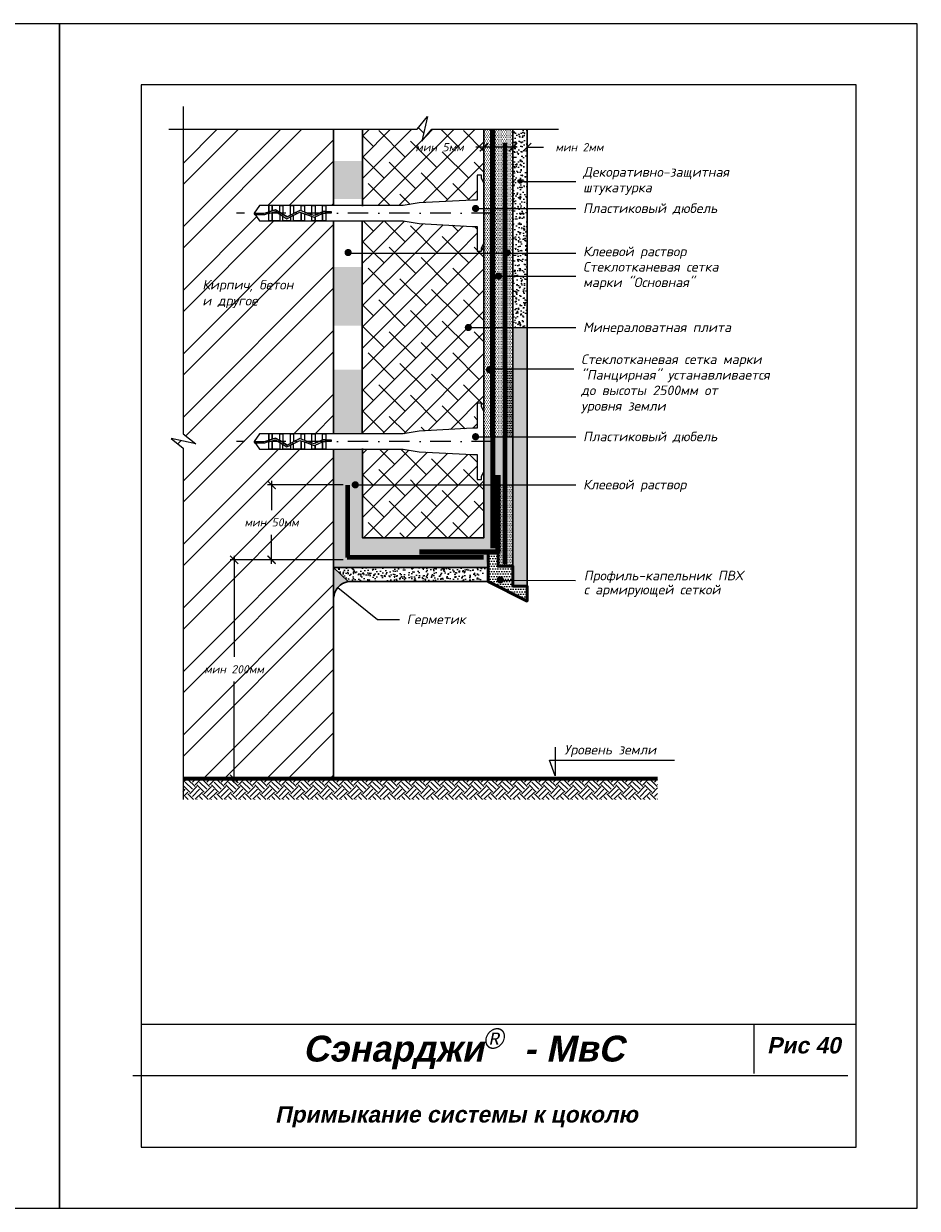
# Model space of a CAD drawing. Header units: inches. Extents: x 47 to 4151, y -1120 to 1902.
# Tile 75 of 93: x 1932 to 2151, y 610 to 900. Entities that reach past the tile are written whole.
import ezdxf

# ---------------------------------------------------------------- set-up
doc = ezdxf.new("R2010")
doc.units = ezdxf.units.IN
doc.header["$LTSCALE"] = 10
doc.header["$MEASUREMENT"] = 0
for name, pattern in [('DASHDOT', [1, 0.5, -0.25, 0, -0.25]), ('HIDDEN', [0.375, 0.25, -0.125]), ('HIDDENX2', [0.75, 0.5, -0.25])]:
    doc.linetypes.add(name, pattern=pattern)
for name, color, linetype, lineweight in [('dim', 160, 'Continuous', 15), ('Layer1', 108, 'Continuous', 30), ('ROOF', 180, 'Continuous', 30)]:
    doc.layers.add(name, color=color, linetype=linetype, lineweight=lineweight)
for name, color, linetype in [('DUBEL', 142, 'Continuous'), ('hatch', 240, 'Continuous'), ('ndp', 242, 'Continuous'), ('ramka', 248, 'Continuous')]:
    doc.layers.add(name, color=color, linetype=linetype)
doc.layers.add('list', color=5, linetype='Continuous', plot=False)
doc.styles.add('ndp', font='ARIALBD.TTF', dxfattribs={"oblique": 12})
doc.styles.add('style2', font='romans.shx', dxfattribs={"oblique": 12})
doc.dimstyles.new('1', dxfattribs={"dimtxt": 2, "dimasz": 2, "dimexe": 1, "dimexo": 0.7, "dimgap": 2, "dimtad": 0, "dimtih": 1, "dimtoh": 1, "dimdec": 4, "dimzin": 0, "dimdsep": 46, "dimtxsty": 'style2', "dimblk": 'ARCHTICK', "dimcen": 1.5, "dimdle": 1, "dimadec": 0, "dimazin": 0, "dimtfac": 1, "dimtdec": 4, "dimtofl": 0, "dimtmove": 0, "dimatfit": 2, "dimldrblk": 'DOTSMALL', "dimfxl": 1, "dimtolj": 1, "dimtzin": 0, "dimarcsym": 0})
pattern_1 = [(45, (1263.029, 1.9256), (-2.592209, 2.592209), []), (135, (1263.029, 1.9256), (-7.776626, 2.592209), [9.16484, -5.498905])]
pattern_2 = [(50, (633.4836, 1331.9266), (2.5104106, -0.2196325), [0.2625, -2.8875]), (355, (633.4836, 1331.9266), (-0.4856297, 2.6326725), [0.21, -2.31]), (100.4514, (633.6928, 1331.9083), (2.024783, 2.4130384), [0.2230907, -2.4539974]), (46.1842, (633.4836, 1332.6266), (3.7353437, -0.5793166), [0.39375, -4.33125]), (96.6356, (633.795, 1332.5784), (3.2713195, 3.4094125), [0.334636, -3.6809955]), (351.1842, (633.4836, 1332.6266), (3.271317, 3.409415), [0.315, -3.465]), (21, (633.8336, 1332.4516), (2.0891747, -1.409166), [0.2625, -2.8875]), (326, (633.8336, 1332.4516), (0.8516037, 2.538025), [0.21, -2.31]), (71.4514, (634.0077, 1332.3342), (2.9407792, 1.1288567), [0.2230907, -2.4539974]), (37.5, (633.4836, 1331.9266), (0.0425595, 1.1651285), [0, -2.282, 0, -2.345, 0, -2.31875]), (7.5, (633.4836, 1331.9266), (0.9207434, 1.380441), [0, -1.337, 0, -2.2295, 0, -0.88375]), (327.5, (632.7031, 1331.9266), (1.8683785, -0.07894205), [0, -0.875, 0, -2.73, 0, -3.6225]), (317.5, (632.3531, 1331.9266), (2.0411516, 0.3503674), [0, -1.1375, 0, -1.813, 0, -2.5725])]
pattern_3 = [(0, (633.48364, 1331.92663), (0.21875, 0.4375), [0, -0.4375])]

# ---------------------------------------------------------------- blocks, each defined once
blk = doc.blocks.new('_ArchTick')
at = {"layer": 'DUBEL', "color": 0, "const_width": 0.15}
blk.add_lwpolyline([(-0.5, -0.5), (0.5, 0.5)], dxfattribs=at)
blk = doc.blocks.new('*D240')
at = {"layer": 'Defpoints', "color": 0}
for p in [(1983.26, 769.14), (2001.24, 769.14), (2007.62, 715.53)]:
    blk.add_point(p, dxfattribs=at)
at = {"layer": 'dim', "color": 0, "lineweight": -2}
for p, q in [((2000.54, 769.14), (1982.26, 769.14)), ((1983.26, 770.14), (1983.26, 745.34)), ((1983.26, 714.53), (1983.26, 739.33)), ((2006.92, 715.53), (1982.26, 715.53))]:
    blk.add_line(p, q, dxfattribs=at)
at = {"layer": 'dim', "color": 0, "lineweight": -2, "xscale": 2, "yscale": 2, "zscale": 2}
for p, rotation in [((1983.26, 769.14), 90), ((1983.26, 715.53), 270)]:
    blk.add_blockref('_ArchTick', p, dxfattribs=dict(at, rotation=rotation))
at = {"layer": 'dim', "color": 0, "insert": (1983.26, 742.33), "char_height": 2, "attachment_point": 5, "style": 'style2'}
blk.add_mtext('\\A1;{\\fRomanS|b0|i0|c204|p2;мин 200мм}', dxfattribs=at)
blk = doc.blocks.new('_DotSmall')
at = {"layer": 'DUBEL', "color": 0, "const_width": 0.5}
blk.add_lwpolyline([(-0.0625, 0, 1), (0.0625, 0, 1)], format="xyb", close=True, dxfattribs=at)
blk = doc.blocks.new('*D241')
at = {"layer": 'Defpoints', "color": 0}
for p in [(2044.43, 870.14), (2044.43, 868.97), (2051.53, 868.39)]:
    blk.add_point(p, dxfattribs=at)
at = {"layer": 'dim', "color": 0, "lineweight": -2}
for p, q in [((2044.43, 870.14), (2042.43, 870.14)), ((2044.43, 869.67), (2044.43, 871.14)), ((2052.53, 870.14), (2044.43, 870.14)), ((2051.53, 869.09), (2051.53, 871.14))]:
    blk.add_line(p, q, dxfattribs=at)
at = {"layer": 'dim', "color": 0, "lineweight": -2, "xscale": 2, "yscale": 2, "zscale": 2, "rotation": 180}
blk.add_blockref('_ArchTick', (2044.43, 870.14), dxfattribs=at)
at = {"layer": 'dim', "color": 0, "lineweight": -2, "xscale": 2, "yscale": 2, "zscale": 2}
blk.add_blockref('_ArchTick', (2051.53, 870.14), dxfattribs=at)
at = {"layer": 'dim', "color": 0, "insert": (2033.56, 870.14), "char_height": 2, "attachment_point": 5, "style": 'style2'}
blk.add_mtext('\\A1;{\\fRomanS|b0|i0|c204|p2;мин }5{\\fRomanS|b0|i0|c204|p2;мм}', dxfattribs=at)
blk = doc.blocks.new('*D242')
at = {"layer": 'Defpoints', "color": 0}
for p in [(2054.99, 870.14), (2051.53, 868.39), (2054.99, 868.27)]:
    blk.add_point(p, dxfattribs=at)
at = {"layer": 'dim', "color": 0, "lineweight": -2}
for p, q in [((2051.53, 870.14), (2049.53, 870.14)), ((2051.53, 869.09), (2051.53, 871.14)), ((2054.99, 868.97), (2054.99, 871.14)), ((2054.99, 870.14), (2058.99, 870.14))]:
    blk.add_line(p, q, dxfattribs=at)
at = {"layer": 'dim', "color": 0, "lineweight": -2, "xscale": 2, "yscale": 2, "zscale": 2}
blk.add_blockref('_ArchTick', (2051.53, 870.14), dxfattribs=at)
at = {"layer": 'dim', "color": 0, "lineweight": -2, "xscale": 2, "yscale": 2, "zscale": 2, "rotation": 180}
blk.add_blockref('_ArchTick', (2054.99, 870.14), dxfattribs=at)
at = {"layer": 'dim', "color": 0, "insert": (2067.81, 870.14), "char_height": 2, "attachment_point": 5, "style": 'style2'}
blk.add_mtext('\\A1;{\\fRomanS|b0|i0|c204|p2;мин 2мм}', dxfattribs=at)
blk = doc.blocks.new('*D316')
at = {"layer": 'Defpoints', "color": 0}
for p in [(1992.44, 787.44), (2010.62, 787.44), (2010.62, 769.14)]:
    blk.add_point(p, dxfattribs=at)
at = {"layer": 'dim', "color": 0, "lineweight": -2}
for p, q in [((2009.92, 787.44), (1991.44, 787.44)), ((1992.44, 788.44), (1992.44, 781.3)), ((1992.44, 768.14), (1992.44, 775.28)), ((2009.92, 769.14), (1991.44, 769.14))]:
    blk.add_line(p, q, dxfattribs=at)
at = {"layer": 'dim', "color": 0, "lineweight": -2, "xscale": 2, "yscale": 2, "zscale": 2}
for p, rotation in [((1992.44, 787.44), 90), ((1992.44, 769.14), 270)]:
    blk.add_blockref('_ArchTick', p, dxfattribs=dict(at, rotation=rotation))
at = {"layer": 'dim', "color": 0, "insert": (1992.44, 778.29), "char_height": 2, "attachment_point": 5, "style": 'style2'}
blk.add_mtext('\\A1;{\\fRomanS|b0|i0|c204|p2;мин 50мм}', dxfattribs=at)

msp = doc.modelspace()

# ---------------------------------------------------------------- hatches: boundary and pattern name
at = {"layer": 'dim'}
h = msp.add_hatch(dxfattribs=at)
h.set_pattern_fill('DOTS', color=1, scale=7, style=0)
h.set_pattern_definition(pattern_3)
h.paths.add_polyline_path([(2051.531678, 874.523737), (2046.568218, 874.523737), (2046.568218, 855.132686), (2051.531678, 855.132686)])
h.paths.add_polyline_path([(2046.568218, 874.523737), (2044.433078, 874.523737), (2044.433078, 855.132686), (2046.568218, 855.132686)])
h = msp.add_hatch(dxfattribs=at)
h.set_pattern_fill('AR-CONC', color=1, scale=0.35, style=0)
h.set_pattern_definition(pattern_2)
h.paths.add_polyline_path([(2054.987133, 874.523737), (2051.531678, 874.523737), (2051.531678, 855.132686), (2054.987133, 855.132686), (2054.987133, 861.773742), (2053.600533, 861.773742, -1), (2053.013983, 861.773742, -1), (2053.600533, 861.773742), (2054.987133, 861.773742)])
h.paths.add_polyline_path([(2054.987133, 855.132686), (2051.531678, 855.132686), (2051.531678, 844.232834), (2054.987133, 844.232834)])
h.paths.add_polyline_path([(2054.987133, 844.232834), (2051.531678, 844.232834), (2051.531678, 838.561615), (2054.987133, 838.561615)])
h.paths.add_polyline_path([(2054.987133, 838.561615), (2051.531678, 838.561615), (2051.531678, 825.999316), (2054.987133, 825.999316)])
h = msp.add_hatch(dxfattribs=at)
h.set_pattern_fill('DOTS', color=1, scale=7, style=0)
h.set_pattern_definition(pattern_3)
h.paths.add_polyline_path([(2014.678924, 866.737586), (2007.62206, 866.737586), (2007.62206, 857.445117), (2014.678924, 857.445117)])
h.paths.add_polyline_path([(2014.59781, 840.815499), (2007.62206, 840.815499), (2007.62206, 826.419726), (2014.59781, 826.419726)])
h.paths.add_polyline_path([(2014.59781, 815.707336), (2007.62206, 815.707336), (2007.62206, 799.967057), (2014.59781, 799.967057)])
h = msp.add_hatch(dxfattribs=at)
h.set_pattern_fill('DOTS', color=1, scale=7, style=0)
h.set_pattern_definition(pattern_3)
h.paths.add_polyline_path([(2046.568218, 855.132686), (2044.433078, 855.132686), (2044.433078, 844.232834), (2046.568218, 844.232834)])
h.paths.add_polyline_path([(2049.584355, 855.132686), (2046.568218, 855.132686), (2046.568218, 844.232834), (2049.584355, 844.232834)])
h.paths.add_polyline_path([(2051.531678, 855.132686), (2049.584355, 855.132686), (2049.584355, 844.232834), (2049.625191, 844.232834, -0.0199440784), (2049.623793, 844.267887, -1.0406998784), (2050.502219, 844.232834), (2051.531678, 844.232834)])
h = msp.add_hatch(dxfattribs=at)
h.set_pattern_fill('DOTS', color=1, scale=7, style=0)
h.set_pattern_definition(pattern_3)
h.paths.add_polyline_path([(2049.584355, 844.232834), (2046.568218, 844.232834), (2046.568218, 825.999316), (2049.584355, 825.999316), (2049.584355, 838.561615), (2048.454091, 838.561615, -1), (2047.574266, 838.561615, -1), (2048.454091, 838.561615), (2049.584355, 838.561615)])
h.paths.add_polyline_path([(2046.568218, 844.232834), (2044.433078, 844.232834), (2044.433078, 825.999316), (2046.568218, 825.999316)])
h.paths.add_polyline_path([(2051.531678, 844.232834), (2050.502219, 844.232834, -0.9232544), (2049.625191, 844.232834), (2049.584355, 844.232834), (2049.584355, 838.561615), (2051.531678, 838.561615)])
h.paths.add_polyline_path([(2051.531678, 838.561615), (2049.584355, 838.561615), (2049.584355, 825.999316), (2051.531678, 825.999316)])
h.paths.add_polyline_path([(2049.584355, 825.999316), (2046.568218, 825.999316), (2046.568218, 815.896661), (2049.584355, 815.896661)])
h.paths.add_polyline_path([(2051.531678, 825.999316), (2049.584355, 825.999316), (2049.584355, 815.896661), (2051.531678, 815.896661)])
h = msp.add_hatch(dxfattribs=at)
h.set_pattern_fill('DOTS', color=1, scale=7, style=0)
h.set_pattern_definition(pattern_3)
h.paths.add_polyline_path([(2046.568218, 825.999316), (2044.433078, 825.999316), (2044.433078, 805.613081), (2044.433078, 799.261689), (2046.568218, 799.261689), (2046.568218, 815.896661), (2046.160135, 815.896661, -0.1276525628), (2046.215659, 815.682726, -1), (2045.335834, 815.682726, -0.7735959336), (2046.160135, 815.896661), (2046.568218, 815.896661)])
h.paths.add_polyline_path([(2049.584355, 815.896661), (2046.568218, 815.896661), (2046.568218, 799.261689), (2049.584355, 799.261689)])
h = msp.add_hatch(dxfattribs=at)
h.set_pattern_fill('AR-CONC', color=1, scale=0.35, style=0)
h.set_pattern_definition(pattern_2)
h.paths.add_polyline_path([(2054.987133, 815.896661), (2051.531678, 815.896661), (2051.531678, 799.261689), (2054.987133, 799.261689)])
h.paths.add_polyline_path([(2054.987133, 825.999316), (2051.531678, 825.999316), (2051.531678, 815.896661), (2054.987133, 815.896661)])
h.paths.add_polyline_path([(2054.987133, 799.261689), (2051.531678, 799.261689), (2051.531678, 787.489973), (2054.987133, 787.489973)])
h.paths.add_polyline_path([(2054.987133, 787.489973), (2051.531678, 787.489973), (2051.531678, 774.110116), (2054.987133, 774.110116)])
h.paths.add_polyline_path([(2054.987133, 774.110116), (2051.531678, 774.110116), (2051.531678, 762.699528), (2054.987133, 762.689812)])
h = msp.add_hatch(dxfattribs=at)
h.set_pattern_fill('DOTS', color=1, scale=7, style=0)
h.set_pattern_definition(pattern_3)
h.paths.add_polyline_path([(2051.531678, 815.896661), (2049.584355, 815.896661), (2049.584355, 799.261689), (2051.531678, 799.261689)])
h = msp.add_hatch(dxfattribs=at)
h.set_pattern_fill('DOTS', color=1, scale=7, style=0)
h.set_pattern_definition(pattern_3)
h.paths.add_polyline_path([(2014.691506, 796.241361), (2007.62206, 796.241361), (2007.62206, 767.268205), (2007.622062, 767.268203), (2044.795758, 767.268204), (2045.497803, 771.050569), (2047.904053, 771.051626), (2047.904053, 787.489973), (2044.403923, 787.489973), (2044.403923, 774.531338), (2014.691506, 774.531338), (2014.691506, 787.489973), (2013.361201, 787.489973, -1), (2012.481376, 787.489973, -1), (2013.361201, 787.489973), (2014.691506, 787.489973)])
h.paths.add_polyline_path([(2046.568218, 799.261689), (2044.433078, 799.261689), (2044.433078, 790.659594), (2044.403923, 790.611343), (2044.403923, 787.489973), (2046.568218, 787.489973), (2046.568218, 789.957455)])
h.paths.add_polyline_path([(2049.584355, 799.261689), (2046.568218, 799.261689), (2046.568218, 789.957455), (2046.568218, 787.489973), (2049.584355, 787.489973)])
h.paths.add_polyline_path([(2051.531678, 799.261689), (2049.584355, 799.261689), (2049.584355, 787.489973), (2051.531678, 787.489973)])
h = msp.add_hatch(dxfattribs=at)
h.set_pattern_fill('DOTS', color=1, scale=7, style=0)
h.set_pattern_definition(pattern_3)
h.paths.add_polyline_path([(2047.904053, 787.489973), (2046.568218, 787.489973), (2046.568218, 774.110116), (2047.904053, 774.110116)])
h.paths.add_polyline_path([(2049.584355, 787.489973), (2047.904053, 787.489973), (2047.904053, 774.110116), (2049.584355, 774.110116)])
h.paths.add_polyline_path([(2051.531678, 787.489973), (2049.584355, 787.489973), (2049.584355, 774.110116), (2051.531678, 774.110116)])
h.paths.add_polyline_path([(2047.904053, 774.110116), (2047.904053, 767.550569), (2051.531678, 767.550569), (2051.531678, 774.110116)])
h = msp.add_hatch(dxfattribs=at)
h.set_pattern_fill('DOTS', color=5, scale=10, style=0)
h.set_pattern_definition([(0, (633.48364, 1331.92663), (0.3125, 0.625), [0, -0.625])])
h.paths.add_polyline_path([(2051.531678, 767.550569), (2047.904053, 767.550569), (2047.904053, 771.050569), (2045.497803, 771.050569), (2045.482787, 763.62296), (2054.983524, 759.426634), (2054.987133, 762.689812), (2051.531678, 762.699528), (2051.531678, 764.143013), (2048.857576, 764.151187, -0.9171675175), (2047.984296, 764.226789, -1), (2048.864121, 764.226789, -0.0432056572), (2048.857576, 764.151187), (2051.531678, 764.143013)])
h = msp.add_hatch(dxfattribs=at)
h.set_pattern_fill('AR-CONC', color=1, scale=0.35, style=0)
h.set_pattern_definition(pattern_2)
h.paths.add_polyline_path([(2044.795758, 767.268204), (2007.622062, 767.268203), (2011.163744, 763.812749), (2044.154392, 763.81275)])
at = {"layer": 'hatch'}
h = msp.add_hatch(dxfattribs=at)
h.set_pattern_fill('ANSI32', color=256, scale=29.327494, style=0)
h.set_pattern_definition([(45, (-1065.61, 1562.577), (-7.776626, 7.776626), []), (45, (-1060.426, 1562.577), (-7.776626, 7.776626), [])])
h.paths.add_polyline_path([(2007.62206, 796.241361), (2005.715632, 796.241361), (2004.936409, 796.241361), (2002.309183, 796.241361), (1999.681958, 796.241361), (1997.833955, 796.241361), (1995.206729, 796.241361), (1991.800281, 796.241361), (1989.47353, 796.241361), (1988.130824, 798.104209), (1989.47353, 799.967057), (1991.800281, 799.967057), (1992.579504, 799.967057), (1995.206729, 799.967057), (1997.833955, 799.967057), (2000.461181, 799.967057), (2003.088406, 799.967057), (2005.715632, 799.967057), (2007.62206, 799.967057), (2007.62206, 852.112358), (2005.715632, 852.112358), (2004.936409, 852.112358), (2002.309183, 852.112358), (1999.681958, 852.112358), (1997.833955, 852.112358), (1995.206729, 852.112358), (1991.800281, 852.112358), (1989.47353, 852.112358), (1988.130824, 853.975207), (1989.47353, 855.838055), (1991.800281, 855.838055), (1992.579504, 855.838055), (1995.206729, 855.838055), (1997.833955, 855.838055), (2000.461181, 855.838055), (2003.088406, 855.838055), (2005.715632, 855.838055), (2007.62206, 855.838055), (2007.62206, 874.523737), (1970.756467, 874.523737), (1970.756467, 799.999469), (1973.87114, 797.544736), (1967.870128, 798.856898), (1970.756467, 796.484916), (1970.756467, 715.532917), (2007.62206, 715.532917)])
h.paths.add_polyline_path([(1984.716483, 782.190672), (2001.282137, 782.190672), (2001.282137, 779.172275), (1984.716483, 779.172275)], flags=24)
h.paths.add_polyline_path([(1974.014518, 744.68441), (1992.506585, 744.68441), (1992.506585, 741.666013), (1974.014518, 741.666013)], flags=24)
h.paths.add_polyline_path([(1975.048652, 830.137263), (1992.08653, 829.887913), (1992.83458, 833.407212), (1975.796702, 833.656562)], flags=24)
h.paths.add_polyline_path([(1974.811577, 833.899444), (2003.636314, 833.566977), (2004.633714, 838.259376), (1975.808977, 838.591843)], flags=24)
msp.add_hatch(color=256, dxfattribs=at).paths.add_polyline_path([(2011.163743, 763.81275), (2007.62206, 767.268205), (2007.62206, 759.703419, -0.3496685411)])
h = msp.add_hatch(dxfattribs=at)
h.set_pattern_fill('EARTH', color=256, scale=10, angle=45, style=0)
h.set_pattern_definition([(45, (-826.4324, 1562.577), (2e-16, 3.535534), [2.5, -2.5]), (45, (-827.0953, 1563.24), (2e-16, 3.535534), [2.5, -2.5]), (45, (-827.7582, 1563.9028), (2e-16, 3.535534), [2.5, -2.5]), (135, (-827.7582, 1564.3447), (-3.535534, 4e-16), [2.5, -2.5]), (135, (-827.0953, 1565.0077), (-3.535534, 4e-16), [2.5, -2.5]), (135, (-826.4324, 1565.6706), (-3.535534, 4e-16), [2.5, -2.5])])
h.paths.add_polyline_path([(2086.95603, 715.532917), (1970.756467, 715.532917), (1970.756467, 710.45514), (2086.95603, 710.45514)])
at = {"layer": 'ROOF'}
h = msp.add_hatch(dxfattribs=at)
h.set_pattern_fill('ANSI38', color=1, scale=29.327494, style=0)
h.set_pattern_definition(pattern_1)
h.paths.add_polyline_path([(2044.433078, 874.523737), (2031.627, 874.523737), (2029.255019, 871.637398), (2030.56718, 877.63841), (2028.112448, 874.523737), (2014.678924, 874.523737), (2014.678924, 855.838055), (2024.627256, 855.838055), (2028.589904, 856.513611), (2041.646411, 857.194956), (2042.782504, 857.194956), (2042.782504, 863.303621), (2043.803368, 863.303621), (2043.803368, 862.461992), (2044.433078, 861.419822)])
h.paths.add_polyline_path([(2027.179741, 871.646574), (2041.933078, 871.646574), (2041.933078, 868.628177), (2027.179741, 868.628177)], flags=24)
h = msp.add_hatch(dxfattribs=at)
h.set_pattern_fill('ANSI38', color=1, scale=29.327494, style=0)
h.set_pattern_definition(pattern_1)
h.paths.add_polyline_path([(2042.782504, 850.755457), (2041.646411, 850.755457), (2028.589904, 851.436802), (2024.627256, 852.112358), (2014.59781, 852.112358), (2014.59781, 844.232834), (2044.433078, 844.232834), (2044.433078, 846.530592), (2043.803368, 845.488421), (2043.803368, 844.646792), (2042.782504, 844.646792)])
h = msp.add_hatch(dxfattribs=at)
h.set_pattern_fill('ANSI38', color=1, scale=29.327494, style=0)
h.set_pattern_definition(pattern_1)
h.paths.add_polyline_path([(2044.433078, 825.999316), (2041.053905, 825.999316, -1), (2040.17408, 825.999316, -1), (2041.053905, 825.999316), (2044.433078, 825.999316), (2044.433078, 844.232834), (2014.59781, 844.232834), (2014.59781, 799.967057), (2024.627256, 799.967057), (2028.589904, 800.642614), (2041.646411, 801.323959), (2042.782504, 801.323959), (2042.782504, 807.432624), (2043.803368, 807.432624), (2043.803368, 806.590994), (2044.433078, 805.548824)])
h = msp.add_hatch(dxfattribs=at)
h.set_pattern_fill('ANSI38', color=1, scale=29.327494, style=0)
h.set_pattern_definition(pattern_1)
h.paths.add_polyline_path([(2042.782504, 794.884459), (2041.646411, 794.884459), (2028.589904, 795.565804), (2024.627256, 796.241361), (2014.691506, 796.241361), (2014.691506, 787.489973), (2044.403923, 787.489973), (2044.403923, 790.611343), (2043.803368, 789.617424), (2043.803368, 788.775794), (2042.782504, 788.775794)])
h = msp.add_hatch(dxfattribs=at)
h.set_pattern_fill('ANSI38', color=1, scale=29.327494, style=0)
h.set_pattern_definition(pattern_1)
h.paths.add_polyline_path([(2044.403923, 787.489973), (2014.691506, 787.489973), (2014.691506, 774.531338), (2044.403923, 774.531338)])

# ---------------------------------------------------------------- linework, layer by layer
at = {"layer": 'dim', "color": 5, "lineweight": 90}
msp.add_lwpolyline([(2028.671144, 771.051634), (2047.921144, 771.051634), (2047.921144, 789.864134)], dxfattribs=at)
at = {"layer": 'dim', "color": 180, "lineweight": 53}
for points in [[(2047.904053, 788.550569), (2047.904053, 767.550569), (2051.531678, 767.550569), (2051.531678, 767.550569), (2051.531678, 762.699528), (2054.987133, 762.689812)], [(2041.341553, 771.050569), (2029.108644, 771.051634)], [(2045.497803, 771.050569), (2047.904053, 771.050569), (2047.921144, 767.551634), (2051.531678, 767.550569), (2051.531678, 762.699528), (2054.987133, 762.689812), (2054.984288, 759.019262), (2045.483171, 763.81275), (2045.497803, 771.050569), (2047.921144, 771.051634)], [(2045.497803, 771.050569), (2047.904053, 771.050569)]]:
    msp.add_lwpolyline(points, dxfattribs=at)
at = {"layer": 'dim', "color": 180}
msp.add_lwpolyline([(2045.497803, 771.050569), (2047.921144, 771.051634), (2047.921144, 767.551634), (2051.421144, 767.551634)], dxfattribs=at)
at = {"layer": 'DUBEL', "linetype": 'DASHDOT'}
for p, q in [((2046.385875, 853.975207), (1983.818276, 853.975207)), ((2046.385875, 798.104209), (1983.818276, 798.104209))]:
    msp.add_line(p, q, dxfattribs=at)
at = {"layer": 'DUBEL', "linetype": 'HIDDEN', "const_width": 1.1731}
for points in [[(2049.584355, 767.988069), (2049.584355, 767.988069), (2049.584355, 767.988069), (2049.584355, 871.213138)], [(2011.085033, 769.628699), (2011.085033, 769.628699), (2011.085033, 769.628699), (2011.085033, 787.409209)], [(2010.935303, 769.738069), (2010.935303, 769.738069), (2010.935303, 769.738069), (2044.35765, 769.738069)]]:
    msp.add_lwpolyline(points, dxfattribs=at)
at = {"layer": 'DUBEL'}
for points in [[(2041.646411, 850.755457), (2042.782504, 850.755457), (2042.782504, 844.646792), (2043.803368, 844.646792), (2043.803368, 845.488421), (2044.433078, 846.530592), (2044.433078, 861.419822), (2043.803368, 862.461992), (2043.803368, 863.303621), (2042.782504, 863.303621), (2042.782504, 857.194956), (2041.646411, 857.194956), (2028.589904, 856.513611), (2024.627256, 855.838055), (2005.715632, 855.838055), (2005.715632, 854.390087), (2007.006033, 854.390087), (2007.006033, 853.994656), (2005.715632, 853.994656), (2005.715632, 854.390087), (2005.715632, 852.112358), (2004.936409, 852.112358), (2004.936409, 853.915507), (2005.113004, 853.994656), (2005.715632, 853.975207), (2005.715632, 854.390087), (2005.028442, 854.390087), (2004.936409, 854.348838), (2004.936409, 855.838055), (2005.715632, 855.838055), (2003.088406, 855.838055), (2003.088406, 853.520572), (2004.936409, 854.348838), (2002.824861, 853.402452), (2002.309183, 853.591516), (2002.309183, 855.838055), (2003.088406, 855.838055), (2000.461181, 855.838055), (2000.461181, 854.269052), (2002.309183, 853.591516), (1999.681958, 854.55474), (1999.681958, 855.838055), (2000.461181, 855.838055), (1997.833955, 855.838055), (1997.833955, 853.975207), (1999.357265, 854.673783), (1997.054732, 853.507625), (1997.054732, 855.838055), (1997.833955, 855.838055), (1995.206729, 855.838055), (1995.206729, 853.975207), (1995.206729, 853.703283), (1996.211574, 853.080593), (1997.054732, 853.507625), (1996.211574, 853.080593), (1994.427506, 854.186158), (1994.427506, 855.838055), (1995.206729, 855.838055), (1992.579504, 855.838055), (1992.579504, 854.550978), (1993.432163, 854.80296), (1994.427506, 854.186158), (1993.432163, 854.80296), (1992.579504, 854.550978), (1992.579504, 855.838055), (1991.800281, 855.838055), (1991.800281, 854.320698), (1992.579504, 854.550978), (1991.800281, 854.320698), (1991.800281, 855.838055), (1989.47353, 855.838055), (1988.130824, 853.975207), (1990.631206, 853.975207), (1991.800281, 854.320698), (1991.800281, 853.975207), (1990.688413, 853.579776), (1988.415843, 853.579776), (1988.130824, 853.975207), (1989.47353, 852.112358), (1991.800281, 852.112358), (1991.800281, 853.908361), (1992.579504, 854.138641), (1992.579504, 852.112358), (1992.579504, 853.975207), (1992.579504, 854.138641), (1993.374401, 854.373554), (1994.427506, 853.720957), (1994.427506, 852.112358), (1991.800281, 852.112358), (1995.206729, 852.112358), (1995.206729, 853.238082), (1994.427506, 853.720957), (1996.192086, 852.627468), (1997.054732, 853.06437), (1997.054732, 852.112358), (1995.206729, 852.112358), (1997.833955, 852.112358), (1997.833955, 853.459021), (1997.054732, 853.06437), (1999.38256, 854.243339), (2000.461181, 853.847883), (2000.461181, 852.112358), (1997.833955, 852.112358), (1999.681958, 852.112358), (1999.681958, 853.975207), (1999.681958, 854.13357), (1999.681958, 852.112358), (2002.309183, 852.112358), (2002.309183, 853.170346), (2000.461181, 853.847883), (2002.839786, 852.975811), (2003.088406, 853.087241), (2003.088406, 852.112358), (2003.088406, 853.087241), (2004.936409, 853.915507), (2004.936409, 852.112358), (2002.309183, 852.112358), (2005.715632, 852.112358), (2024.627256, 852.112358), (2028.589904, 851.436802), (2041.646411, 850.755457)], [(2041.646411, 794.884459), (2042.782504, 794.884459), (2042.782504, 788.775794), (2043.803368, 788.775794), (2043.803368, 789.617424), (2044.433078, 790.659594), (2044.433078, 805.548824), (2043.803368, 806.590994), (2043.803368, 807.432624), (2042.782504, 807.432624), (2042.782504, 801.323959), (2041.646411, 801.323959), (2028.589904, 800.642614), (2024.627256, 799.967057), (2005.715632, 799.967057), (2005.715632, 798.519089), (2007.006033, 798.519089), (2007.006033, 798.123659), (2005.715632, 798.123659), (2005.715632, 798.519089), (2005.715632, 796.241361), (2004.936409, 796.241361), (2004.936409, 798.044509), (2005.113004, 798.123659), (2005.715632, 798.104209), (2005.715632, 798.519089), (2005.028442, 798.519089), (2004.936409, 798.47784), (2004.936409, 799.967057), (2005.715632, 799.967057), (2003.088406, 799.967057), (2003.088406, 797.649574), (2004.936409, 798.47784), (2002.824861, 797.531455), (2002.309183, 797.720519), (2002.309183, 799.967057), (2003.088406, 799.967057), (2000.461181, 799.967057), (2000.461181, 798.398055), (2002.309183, 797.720519), (1999.681958, 798.683742), (1999.681958, 799.967057), (2000.461181, 799.967057), (1997.833955, 799.967057), (1997.833955, 798.104209), (1999.357265, 798.802785), (1997.054732, 797.636627), (1997.054732, 799.967057), (1997.833955, 799.967057), (1995.206729, 799.967057), (1995.206729, 798.104209), (1995.206729, 797.832285), (1996.211574, 797.209595), (1997.054732, 797.636627), (1996.211574, 797.209595), (1994.427506, 798.31516), (1994.427506, 799.967057), (1995.206729, 799.967057), (1992.579504, 799.967057), (1992.579504, 798.67998), (1993.432163, 798.931963), (1994.427506, 798.31516), (1993.432163, 798.931963), (1992.579504, 798.67998), (1992.579504, 799.967057), (1991.800281, 799.967057), (1991.800281, 798.4497), (1992.579504, 798.67998), (1991.800281, 798.4497), (1991.800281, 799.967057), (1989.47353, 799.967057), (1988.130824, 798.104209), (1990.631206, 798.104209), (1991.800281, 798.4497), (1991.800281, 798.104209), (1990.688413, 797.708778), (1988.415843, 797.708778), (1988.130824, 798.104209), (1989.47353, 796.241361), (1991.800281, 796.241361), (1991.800281, 798.037363), (1992.579504, 798.267644), (1992.579504, 796.241361), (1992.579504, 798.104209), (1992.579504, 798.267644), (1993.374401, 798.502556), (1994.427506, 797.849959), (1994.427506, 796.241361), (1991.800281, 796.241361), (1995.206729, 796.241361), (1995.206729, 797.367084), (1994.427506, 797.849959), (1996.192086, 796.756471), (1997.054732, 797.193373), (1997.054732, 796.241361), (1995.206729, 796.241361), (1997.833955, 796.241361), (1997.833955, 797.588024), (1997.054732, 797.193373), (1999.38256, 798.372341), (2000.461181, 797.976885), (2000.461181, 796.241361), (1997.833955, 796.241361), (1999.681958, 796.241361), (1999.681958, 798.104209), (1999.681958, 798.262573), (1999.681958, 796.241361), (2002.309183, 796.241361), (2002.309183, 797.299349), (2000.461181, 797.976885), (2002.839786, 797.104813), (2003.088406, 797.216243), (2003.088406, 796.241361), (2003.088406, 797.216243), (2004.936409, 798.044509), (2004.936409, 796.241361), (2002.309183, 796.241361), (2005.715632, 796.241361), (2024.627256, 796.241361), (2028.589904, 795.565804), (2041.646411, 794.884459)]]:
    msp.add_lwpolyline(points, close=True, dxfattribs=at)
at = {"layer": 'hatch'}
for points in [[(1970.756467, 880.074156), (1970.756467, 799.999469), (1973.87114, 797.544736), (1967.870128, 798.856898), (1970.756467, 796.484916), (1970.756467, 710.45514)], [(1967.285203, 874.523737), (2028.112448, 874.523737), (2030.56718, 877.63841), (2029.255019, 871.637398), (2031.627, 874.523737), (2062.655168, 874.523737)]]:
    msp.add_lwpolyline(points, dxfattribs=at)
at = {"layer": 'hatch', "const_width": 1}
msp.add_lwpolyline([(1970.756467, 715.532917), (2086.95603, 715.532917)], dxfattribs=at)
at = {"layer": 'Layer1'}
for p, q in [((2007.62206, 874.523737), (2007.62206, 855.838055)), ((2014.678924, 874.522282), (2014.678924, 855.698078)), ((2044.433078, 805.613081), (2044.433078, 874.523737)), ((2007.62206, 852.112358), (2007.62206, 799.967057)), ((2014.59781, 852.174539), (2014.59781, 799.95868)), ((2007.62206, 796.241361), (2007.62206, 715.532917)), ((2007.62206, 767.268205), (2011.163743, 763.81275))]:
    msp.add_line(p, q, dxfattribs=at)
at = {"layer": 'Layer1', "linetype": 'HIDDENX2', "const_width": 1.3}
msp.add_lwpolyline([(2046.608644, 771.926634), (2046.568218, 874.523737)], dxfattribs=at)
at = {"layer": 'Layer1'}
for points in [[(2051.531678, 762.699528), (2051.531678, 762.699528), (2051.531678, 874.523737)], [(2054.987133, 762.689812), (2054.987133, 762.689812), (2054.987133, 874.523737)], [(2054.987133, 767.268205), (2054.987133, 767.268205), (2054.987133, 810.828407)], [(2014.691506, 796.405892), (2014.691506, 774.531338), (2044.403923, 774.531338), (2044.403923, 801.685966)], [(2045.490156, 767.268204), (2007.622054, 767.268203), (2007.622054, 767.268203)], [(2054.987133, 767.268205), (2054.987133, 767.268205), (2054.987133, 767.268205)], [(2045.483171, 763.81275), (2011.163746, 763.812749), (2011.163746, 763.812749)]]:
    msp.add_lwpolyline(points, dxfattribs=at)
at = {"layer": 'Layer1', "color": 1, "const_width": 0.879825}
msp.add_lwpolyline([(2047.984296, 764.226789, 1), (2048.864121, 764.226789, 1)], format="xyb", close=True, dxfattribs=at)
at = {"layer": 'Layer1'}
msp.add_arc((2011.971694, 759.535517), 4.352874, 100.69689029, 177.78939352, dxfattribs=at)
at = {"layer": 'list'}
for points in [[(1730.523751, 610.370459), (1940.523751, 610.370459), (1940.523751, 900.370459), (1730.523751, 900.370459)], [(1940.523751, 610.370459), (2150.523751, 610.370459), (2150.523751, 900.370459), (1940.523751, 900.370459)]]:
    msp.add_lwpolyline(points, close=True, dxfattribs=at)
at = {"layer": 'ndp'}
for p, q in [((2053.307258, 861.773742), (2066.942238, 861.773742)), ((2042.37823, 855.132686), (2066.942238, 855.132686)), ((2011.185224, 844.232834), (2066.942238, 844.232834)), ((2048.014178, 838.561615), (2066.942238, 838.561615)), ((2040.598768, 825.999316), (2066.942238, 825.999316)), ((2046.160135, 815.896661), (2066.461565, 815.896661)), ((2042.37823, 799.261689), (2066.942238, 799.261689)), ((2012.921289, 787.489973), (2066.942238, 787.489973)), ((2048.857576, 764.151187), (2066.853449, 764.096178)), ((2008.67445, 762.377292), (2018.386127, 754.494189)), ((2018.386127, 754.494189), (2023.739389, 754.494189)), ((2061.890815, 723.24311), (2061.890815, 716.211701)), ((2060.466692, 720.053198), (2091.054711, 720.053198)), ((2061.890815, 716.211701), (2060.466692, 720.053198))]:
    msp.add_line(p, q, dxfattribs=at)
for points, const_width in [([(2053.013983, 861.773742, 1), (2053.600533, 861.773742, 1)], 0.58655), ([(2041.938317, 855.132686, 1), (2042.818142, 855.132686, 1)], 0.879825), ([(2010.738166, 844.35349, 1), (2011.617991, 844.35349, 1)], 0.879825), ([(2049.623793, 844.267887, 1), (2050.503618, 844.267887, 1)], 0.879825), ([(2047.574266, 838.561615, 1), (2048.454091, 838.561615, 1)], 0.879825), ([(2040.17408, 825.999316, 1), (2041.053905, 825.999316, 1)], 0.879825), ([(2045.335834, 815.682726, 1), (2046.215659, 815.682726, 1)], 0.879825), ([(2041.938317, 799.261689, 1), (2042.818142, 799.261689, 1)], 0.879825), ([(2012.481376, 787.489973, 1), (2013.361201, 787.489973, 1)], 0.879825)]:
    msp.add_lwpolyline(points, format="xyb", close=True, dxfattribs=dict(at, const_width=const_width))
at = {"layer": 'ramka'}
for p, q in [((2135.523751, 655.370459), (1960.523751, 655.370459)), ((2110.523751, 655.370459), (2110.523751, 643.370459)), ((2133.48447, 642.791616), (1958.48447, 642.791616))]:
    msp.add_line(p, q, dxfattribs=at)
msp.add_lwpolyline([(1960.523751, 625.370459), (2135.523751, 625.370459), (2135.523751, 885.370459), (1960.523751, 885.370459)], close=True, dxfattribs=at)

# ---------------------------------------------------------------- texts
at = {"layer": 'ndp', "oblique": 12}
for s, height, style, p in [('Декоративно-защитная', 2.34619952, 'style2', (2068.695071, 862.897748)), ('штукатурка', 2.3461995, 'style2', (2068.695071, 859.099139)), ('Пластиковый дюбель', 2.34619952, 'style2', (2068.695071, 854.01967)), ('Клеевой раствор', 2.34619952, 'style2', (2068.695071, 843.448274)), ('Стеклотканевая сетка', 2.34619952, 'style2', (2068.695071, 839.68562)), ('марки "Основная"', 2.34619952, 'style2', (2068.695071, 835.887012)), ('Кирпич, бетон', 2.34619952, 'style2', (1975.479215, 835.297344)), ('и другое', 2.3461995, 'style2', (1975.479215, 831.381204)), ('Минераловатная плита', 2.34619952, 'style2', (2068.695071, 824.8863)), ('Стеклотканевая сетка марки', 2.34619952, 'style2', (2068.214398, 817.038806)), ('"Панцирная" устанавливается', 2.34619952, 'style2', (2068.214398, 813.240197)), ('до высоты 2500мм от ', 2.34619952, 'style2', (2068.214398, 809.441588)), ('уровня земли', 2.34619952, 'style2', (2068.214398, 805.64298)), ('Пластиковый дюбель', 2.34619952, 'style2', (2068.695071, 798.148672)), ('Клеевой раствор', 2.34619952, 'style2', (2068.695071, 786.376956)), ('Профиль-капельник ПВХ ', 2.34619952, 'style2', (2068.879643, 764.096178)), ('с армирующей сеткой', 2.34619952, 'style2', (2068.879643, 760.657327)), ('Герметик', 2.3461995, 'style2', (2025.492222, 753.381172)), ('Уровень земли', 2.34619952, 'style2', (2064.098506, 721.472887)), ('Сэнарджи    - МвС', 6.33260053, 'ndp', (2000.10042, 646.294796)), ('Рис 40', 4, 'ndp', (2113.727131, 648.27251)), ('Примыкание системы к цоколю ', 4, 'ndp', (1993.276715, 631.371175))]:
    msp.add_text(s, height=height, dxfattribs=dict(at, style=style)).set_placement(p)
at = {"layer": 'ndp', "insert": (2044.163223, 654.433881), "char_height": 5, "attachment_point": 1, "style": 'style2'}
msp.add_mtext('{\\fCentury Gothic|b0|i0|c204|p32;®}', dxfattribs=at)

# ---------------------------------------------------------------- dimensions: what is measured, and where the dimension line sits
at = {"layer": 'dim'}
for base, p2, text, picture, middle in [((2044.433078, 870.137375), (2044.433078, 868.968677), '{\\fRomanS|b0|i0|c204|p2;мин }5{\\fRomanS|b0|i0|c204|p2;мм}', '*D241', (2033.556409, 870.137375)), ((2054.987133, 870.137375), (2054.987133, 868.268473), '{\\fRomanS|b0|i0|c204|p2;мин 2мм}', '*D242', (2067.806754, 870.137375))]:
    dim = msp.add_linear_dim(base=base, p1=(2051.531678, 868.38528), p2=p2, text=text, dimstyle='1', dxfattribs=at)
    dim.commit()
    dim.dimension.update_dxf_attribs({"geometry": picture, "text_midpoint": middle})
for base, p1, p2, text, picture, middle in [((1992.443405, 787.441282), (2010.615455, 769.136187), (2010.615455, 787.441282), '{\\fRomanS|b0|i0|c204|p2;мин 50мм}', '*D316', (1992.443405, 778.288734)), ((1983.260551, 769.136187), (2007.62206, 715.532917), (2001.235335, 769.136187), '{\\fRomanS|b0|i0|c204|p2;мин 200мм}', '*D240', (1983.260551, 742.334552))]:
    dim = msp.add_linear_dim(base=base, p1=p1, p2=p2, angle=90, text=text, dimstyle='1', dxfattribs=at)
    dim.commit()
    dim.dimension.update_dxf_attribs({"geometry": picture, "text_midpoint": middle})

doc.saveas('drawing.dxf')
